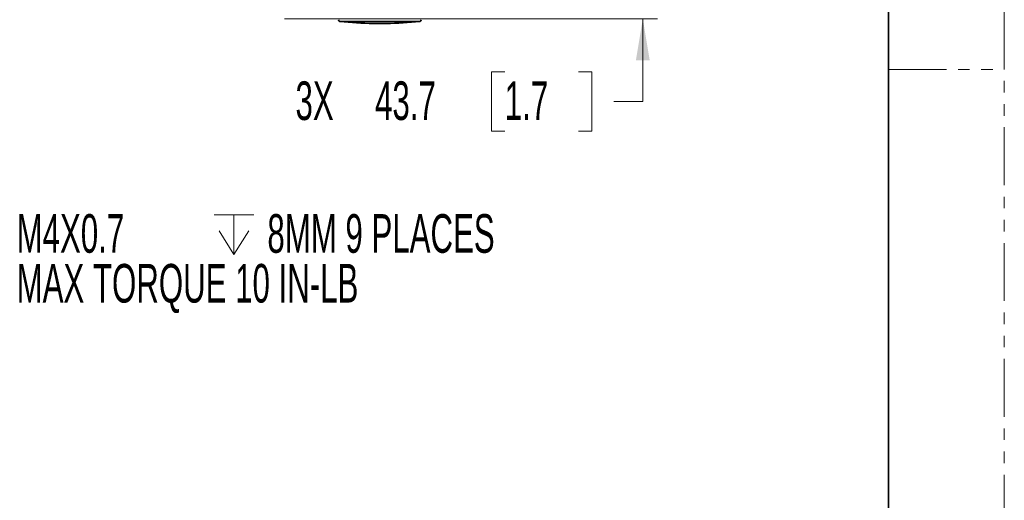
# Model space of a CAD drawing. Header units: millimetres. Extents: x 0 to 1118, y 0 to 864.
# Tile 224 of 250: x 1010 to 1118, y 385 to 437. Entities that reach past the tile are written whole.
import ezdxf

# ---------------------------------------------------------------- set-up
doc = ezdxf.new("R2010")
doc.units = ezdxf.units.MM
doc.linetypes.add('PHANTOM', pattern=[12.7, 6.35, -1.27, 1.27, -1.27, 1.27, -1.27])
doc.styles.add('SLDTEXTSTYLE0', font='TXT', dxfattribs={"width": 0.605})
doc.dimstyles.new('SLDDIMSTYLE4', dxfattribs={"dimtxt": 4.233333, "dimasz": 4.572, "dimexe": 0, "dimexo": 0.0625, "dimgap": 1.058333, "dimtad": 0, "dimtih": 1, "dimtoh": 1, "dimdec": 1, "dimlfac": 4, "dimrnd": 1e-09, "dimzin": 12, "dimdsep": 46, "dimtxsty": 'SLDTEXTSTYLE0', "dimsah": 1, "dimcen": 0.09, "dimadec": 0, "dimazin": 3, "dimtfac": 1, "dimtmove": 0, "dimatfit": 0, "dimfxl": 1, "dimfrac": 2, "dimtolj": 1, "dimtzin": 12, "dimarcsym": 0})

# ---------------------------------------------------------------- blocks, each defined once
blk = doc.blocks.new('_D_29')
at = {"color": 7, "linetype": 'Continuous', "lineweight": 0}
for p, q in [((1077.94, 448.27), (1077.94, 457.8)), ((936.76, 448.27), (1079.54, 448.27)), ((1038.65, 437.35), (1079.54, 437.35)), ((1077.94, 428.27), (1077.94, 437.35)), ((1062.8, 431.52), (1061.35, 431.52)), ((1061.35, 431.52), (1061.35, 425.03)), ((1070.89, 431.52), (1072.34, 431.52)), ((1072.34, 431.52), (1072.34, 425.03)), ((1074.77, 428.27), (1077.94, 428.27)), ((1061.35, 425.03), (1062.8, 425.03)), ((1072.34, 425.03), (1070.89, 425.03))]:
    blk.add_line(p, q, dxfattribs=at)
at = {"color": 7, "linetype": 'Continuous', "lineweight": 18}
for points in [[(1077.94, 448.27), (1078.7, 452.85), (1077.18, 452.85)], [(1077.94, 437.35), (1077.18, 432.78), (1078.7, 432.78)]]:
    blk.add_solid(points, dxfattribs=at)
at = {"color": 7, "linetype": 'Continuous', "lineweight": 18, "char_height": 4.233, "attachment_point": 1, "style": 'SLDTEXTSTYLE0'}
for s, insert in [('3X', (1039.84, 430.48)), ('43.7', (1048.57, 430.48)), ('1.7', (1062.8, 430.48))]:
    blk.add_mtext(s, dxfattribs=dict(at, insert=insert))
blk = doc.blocks.new('SW_SYMBOL_HOLE_DEPTH')
at = {"color": 0, "linetype": 'Continuous', "lineweight": 0}
for p, q in [((0, 875), (800, 875)), ((400, 875), (400, 75)), ((100, 555), (400, 75)), ((700, 555), (400, 75))]:
    blk.add_line(p, q, dxfattribs=at)
blk = doc.blocks.new('SW_NOTE_0_17')
at = {"color": 0, "linetype": 'Continuous', "lineweight": 0, "xscale": 0.0054570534, "yscale": 0.0054570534, "zscale": 0.0054570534}
blk.add_blockref('SW_SYMBOL_HOLE_DEPTH', (22.2, -2.72), dxfattribs=at)
at = {"color": 0, "linetype": 'Continuous', "lineweight": 0, "attachment_point": 1, "style": 'SLDTEXTSTYLE0'}
for s, insert, char_height in [('M4X0.7', (0.54, 2.12), 4.233), ('8MM 9 PLACES', (28.05, 2.12), 4.2333), ('MAX TORQUE 10 IN-LB', (0.54, -3.34), 4.2333)]:
    blk.add_mtext(s, dxfattribs=dict(at, insert=insert, char_height=char_height))

msp = doc.modelspace()

# ---------------------------------------------------------------- linework, layer by layer
at = {"color": 7, "linetype": 'PHANTOM', "lineweight": 18}
for p, q in [((1117.6, 0), (1117.6, 863.6)), ((1104.9, 431.8), (1117.6, 431.8))]:
    msp.add_line(p, q, dxfattribs=at)
at = {"color": 7, "linetype": 'Continuous', "lineweight": 35}
for p, q in [((1104.9, 838.2), (1104.9, 25.4)), ((1049.087, 437.064), (1044.71, 437.064)), ((1048.374, 436.818), (1049.087, 436.818)), ((1048.376, 436.818), (1049.798, 436.818)), ((1053.464, 437.064), (1049.087, 437.064)), ((1049.087, 436.818), (1049.8, 436.818))]:
    msp.add_line(p, q, dxfattribs=at)
for centre, radius, start, end in [((1044.731, 437.25), 0.187, 182, 263.40714), ((1049.087, 474.937), 38.125, 263.40714, 268.9285), ((1049.087, 474.937), 38.125, 271.0715, 276.59286), ((1053.443, 437.25), 0.187, 276.59286, 358)]:
    msp.add_arc(centre, radius, start, end, dxfattribs=at)

# ---------------------------------------------------------------- block references
at = {"color": 7, "linetype": 'Continuous', "lineweight": 0}
msp.add_blockref('SW_NOTE_0_17', (1008.707, 413.801), dxfattribs=at)

# ---------------------------------------------------------------- dimensions: what is measured, and where the dimension line sits
at = {"color": 7, "linetype": 'Continuous', "lineweight": 18}
dim = msp.add_linear_dim(base=(1077.94, 448.274), p1=(1037.052, 437.349), p2=(935.161, 448.274), angle=90, text='3X <>', dimstyle='SLDDIMSTYLE4', dxfattribs=at)
dim.commit()
dim.dimension.update_dxf_attribs({"geometry": '_D_29', "text_midpoint": (1077.94, 428.274), "dimtype": 160})

doc.saveas('drawing.dxf')
